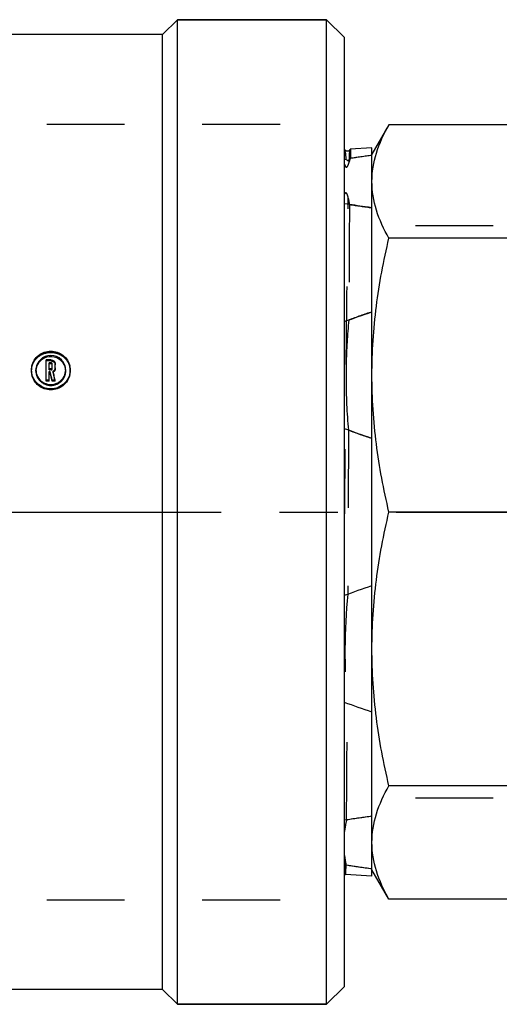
# Model space of a CAD drawing. Header units: millimetres. Extents: x 413 to 587, y 459 to 541.
# Tile 2 of 14: x 499 to 539, y 459 to 541. Entities that reach past the tile are written whole.
import ezdxf

# ---------------------------------------------------------------- set-up
doc = ezdxf.new("R2010")
doc.units = ezdxf.units.MM
doc.header["$LTSCALE"] = 65.185185
doc.linetypes.add('CENTER', pattern=[0.6, 0.375, -0.075, 0.075, -0.075])
doc.linetypes.add('HIDDEN', pattern=[0.2, 0.1, -0.1])
for name, color, linetype in [('ACHSEN_S', 7, 'CONTINUOUS'), ('FASEN', 7, 'CONTINUOUS'), ('KOERPER', 7, 'CONTINUOUS'), ('KONST.EL_MIT_GEO', 7, 'CONTINUOUS')]:
    doc.layers.add(name, color=color, linetype=linetype)

msp = doc.modelspace()

# ---------------------------------------------------------------- linework, layer by layer
at = {"layer": 'ACHSEN_S', "color": 2, "linetype": 'CENTER'}
msp.add_line((412.869, 500), (587.131, 500), dxfattribs=at)
at = {"layer": 'FASEN', "color": 7, "linetype": 'Continuous'}
for p, q in [((511.869, 541.25), (524.369, 541.25)), ((524.369, 458.75), (524.369, 541.25)), ((525.869, 539.75), (524.369, 541.25)), ((525.869, 460.25), (525.869, 539.75)), ((525.869, 460.25), (524.369, 458.75)), ((511.869, 458.75), (524.369, 458.75))]:
    msp.add_line(p, q, dxfattribs=at)
at = {"layer": 'KOERPER', "color": 7, "linetype": 'Continuous'}
for p, q in [((511.869, 541.25), (510.619, 540)), ((511.869, 458.75), (511.869, 541.25)), ((524.369, 541.25), (511.869, 541.25)), ((510.619, 540), (433.119, 540)), ((510.619, 460), (510.619, 540)), ((510.619, 460), (433.119, 460)), ((511.869, 458.75), (510.619, 460)), ((524.369, 458.75), (511.869, 458.75))]:
    msp.add_line(p, q, dxfattribs=at)
at = {"layer": 'KONST.EL_MIT_GEO', "color": 8, "linetype": 'HIDDEN'}
for p, q in [((487.869, 532.5), (525.869, 532.5)), ((525.869, 467.501), (525.869, 532.499)), ((525.893, 530.363), (525.869, 530.361)), ((525.893, 530.363), (525.892, 530.362)), ((526.349, 530.392), (526.332, 530.36)), ((564.401, 523.976), (525.869, 523.976)), ((501.281, 512.655), (500.866, 512.655)), ((501.281, 512.655), (501.281, 512.75)), ((499.616, 511.814), (499.616, 511.903)), ((499.993, 511.814), (499.993, 511.903)), ((501.116, 511.916), (501.116, 512.005)), ((501.281, 511.916), (501.116, 511.916)), ((501.194, 511.675), (501.194, 511.763)), ((501.23, 511.519), (501.194, 511.675)), ((501.266, 511.362), (501.23, 511.519)), ((501.281, 511.916), (501.281, 512.005)), ((501.366, 511.998), (501.366, 512.088)), ((501.441, 511.714), (501.441, 511.802)), ((501.612, 510.97), (501.441, 511.714)), ((501.616, 511.998), (501.616, 512.088)), ((502.493, 511.814), (502.493, 511.903)), ((502.869, 511.814), (502.869, 511.903)), ((501.284, 511.284), (501.266, 511.362)), ((501.302, 511.205), (501.284, 511.284)), ((501.356, 510.97), (501.302, 511.205)), ((526.187, 506.862), (526.132, 493.118)), ((564.401, 476.024), (525.869, 476.024)), ((525.869, 470.479), (525.862, 470.454)), ((525.869, 470.025), (525.927, 469.914)), ((525.869, 469.824), (525.961, 469.648)), ((525.927, 469.914), (525.894, 469.867)), ((487.869, 467.5), (525.869, 467.5))]:
    msp.add_line(p, q, dxfattribs=at)
at = {"layer": 'KONST.EL_MIT_GEO', "color": 7, "linetype": 'Continuous'}
for p, q in [((529.595, 532.439), (528.169, 529.97)), ((539.73, 532.439), (529.595, 532.439)), ((528.169, 530.514), (526.35, 530.393)), ((528.169, 469.487), (528.169, 530.513)), ((526.349, 530.392), (526.35, 530.393)), ((525.869, 529.547), (526.013, 529.57)), ((539.73, 522.938), (529.595, 522.938)), ((500.866, 510.97), (500.866, 512.75)), ((501.281, 512.75), (500.866, 512.75)), ((501.116, 512.005), (501.116, 512.508)), ((501.281, 512.508), (501.116, 512.508)), ((501.281, 512.415), (501.116, 512.415)), ((501.281, 512.415), (501.281, 512.508)), ((501.366, 512.088), (501.366, 512.426)), ((501.616, 512.088), (501.616, 512.426)), ((501.281, 512.005), (501.116, 512.005)), ((501.116, 510.97), (501.116, 511.763)), ((501.194, 511.763), (501.116, 511.763)), ((501.194, 511.675), (501.116, 511.675)), ((501.248, 511.526), (501.194, 511.763)), ((501.284, 511.368), (501.248, 511.526)), ((501.46, 511.719), (501.441, 511.802)), ((501.498, 511.553), (501.46, 511.719)), ((501.517, 511.469), (501.498, 511.553)), ((501.116, 511.052), (500.866, 511.052)), ((501.116, 510.97), (500.866, 510.97)), ((501.302, 511.289), (501.284, 511.368)), ((501.32, 511.21), (501.302, 511.289)), ((501.356, 511.052), (501.32, 511.21)), ((501.356, 510.97), (501.356, 511.052)), ((501.612, 511.052), (501.356, 511.052)), ((501.612, 510.97), (501.356, 510.97)), ((501.536, 511.386), (501.517, 511.469)), ((501.593, 511.136), (501.536, 511.386)), ((501.612, 511.052), (501.593, 511.136)), ((501.612, 510.97), (501.612, 511.052)), ((539.73, 500), (529.595, 500)), ((539.73, 477.062), (529.595, 477.062)), ((525.934, 470.442), (525.862, 470.454)), ((528.169, 469.486), (525.955, 469.633)), ((529.595, 467.561), (528.169, 470.03)), ((539.73, 467.561), (529.595, 467.561))]:
    msp.add_line(p, q, dxfattribs=at)
for points in [[(526.148, 530.233), (526.093, 530.232), (526.042, 530.243), (525.998, 530.263), (525.961, 530.288), (525.935, 530.313), (525.918, 530.333), (525.908, 530.348), (525.906, 530.352)], [(526.332, 530.36), (526.328, 530.353), (526.319, 530.338), (526.303, 530.318), (526.277, 530.292), (526.242, 530.266), (526.198, 530.246), (526.148, 530.233)]]:
    msp.add_lwpolyline(points, dxfattribs=at)
for centre, radius, start, end in [((510.161, 528.225), 15.909, 5.51544, 5.9271), ((502.367, 527.474), 23.738, 5.06469, 5.50996), ((542.389, 424.329), 106.508, 97.67242, 98.65007), ((501.241, 511.719), 1.295, 105.74928, 112.26192), ((501.295, 512.423), 0.321, 23.58115, 31.1449), ((501.15, 511.902), 1.534, 168.16612, 179.98147), ((501.284, 512.1), 0.336, 297.71049, 304.3157), ((501.297, 512.001), 0.32, 320.26347, 338.55134), ((501.335, 511.902), 1.534, 0.01204, 11.81371), ((501.24, 511.956), 1.269, 248.25767, 253.9791), ((541.041, 378.359), 97.004, 97.62522, 98.99817), ((542.318, 575.035), 105.868, 261.09747, 262.31971), ((534.379, 470.51), 8.509, 183.8432, 184.04097), ((532.808, 470.398), 6.935, 184.03564, 184.39834)]:
    msp.add_arc(centre, radius, start, end, dxfattribs=at)
at = {"layer": 'KONST.EL_MIT_GEO', "color": 8, "linetype": 'HIDDEN'}
for centre, radius, start, end in [((542.308, 424.901), 105.93, 97.67053, 98.67967), ((535.48, 527.46), 9.409, 166.74043, 168.43875), ((535.215, 527.689), 9.138, 188.83898, 192.14937), ((4810.505, 496.588), 4284.322, 179.6098, 179.739181), ((541.819, 627.066), 102.485, 261.28021, 262.34607), ((543.63, 469.214), 50.003, 108.01091, 110.36724), ((576.366, 511.217), 50.375, 174.44744, 178.69032), ((575.174, 511.261), 49.182, 178.71017, 180.09656), ((501.134, 511.815), 1.518, 180.02818, 191.91296), ((501.171, 511.814), 1.179, 177.86778, 180.00513), ((501.285, 512.013), 0.337, 297.53212, 304.4672), ((501.315, 511.814), 1.178, 359.99475, 2.14137), ((501.351, 511.815), 1.518, 348.07964, 359.97167), ((576.01, 511.282), 50.019, 180.11879, 185.0701), ((543.562, 553.525), 49.793, 249.5772, 251.9926), ((576.026, 488.322), 50.125, 174.51002, 184.99329), ((-2589.792, 496.813), 3115.911, 359.584123, 359.763649), ((542.459, 368.573), 106.892, 97.68255, 98.83763), ((534.87, 472.153), 9.066, 166.9756, 173.09413), ((534.806, 472.287), 9.002, 186.88563, 191.88578), ((560.493, 471.876), 34.66, 182.35179, 182.60424), ((535.061, 472.66), 9.403, 192.15148, 192.82311), ((518.95, 472.286), 7.151, 345.36404, 346.13969), ((552.697, 471.523), 26.856, 182.60781, 182.78444), ((541.283, 567.944), 98.702, 261.09086, 262.36493)]:
    msp.add_arc(centre, radius, start, end, dxfattribs=at)
at = {"layer": 'KONST.EL_MIT_GEO', "color": 7, "linetype": 'Continuous'}
for points, knots in [([(528.169, 527.689), (528.169, 528.495), (528.448, 530.17), (529.164, 531.693), (529.595, 532.439)], [0, 0, 0, 0, 0.483396, 1, 1, 1, 1]), ([(525.906, 530.352), (525.904, 530.355), (525.901, 530.36), (525.896, 530.363), (525.893, 530.363)], [0, 0, 0, 0, 0.607191, 1, 1, 1, 1]), ([(525.965, 530.04), (525.957, 530.11), (525.94, 530.214), (525.923, 530.321), (525.906, 530.352)], [0, 0, 0, 0, 0.66708, 1, 1, 1, 1]), ([(525.985, 529.867), (525.983, 529.883), (525.977, 529.941), (525.97, 529.998), (525.965, 530.04)], [0, 0, 0, 0, 0.269718, 1, 1, 1, 1]), ([(526.35, 530.393), (526.354, 530.393), (526.352, 530.367), (526.356, 530.357), (526.356, 530.344)], [0, 0, 0, 0, 0.254504, 1, 1, 1, 1]), ([(526.35, 530.336), (526.351, 530.332), (526.355, 530.308), (526.359, 530.284), (526.361, 530.265)], [0, 0, 0, 0, 0.194478, 1, 1, 1, 1]), ([(526.356, 530.344), (526.357, 530.339), (526.359, 530.312), (526.36, 530.286), (526.361, 530.265)], [0, 0, 0, 0, 0.205352, 1, 1, 1, 1]), ([(526.361, 530.265), (526.362, 530.228), (526.369, 530.015), (526.37, 529.802), (526.37, 529.625)], [0, 0, 0, 0, 0.171711, 1, 1, 1, 1]), ([(526.37, 529.625), (526.358, 529.592), (526.325, 529.522), (526.265, 529.443), (526.19, 529.415), (526.129, 529.429), (526.066, 529.483), (526.031, 529.536), (526.013, 529.57)], [0, 0, 0, 0, 0.203321, 0.442117, 0.53782, 0.643158, 0.780214, 1, 1, 1, 1]), ([(529.595, 522.938), (529.164, 523.684), (528.448, 525.207), (528.169, 526.882), (528.169, 527.689)], [0, 0, 0, 0, 0.516604, 1, 1, 1, 1]), ([(528.169, 525.494), (527.976, 525.52), (527.208, 525.626), (526.442, 525.739), (525.869, 525.83)], [0, 0, 0, 0, 0.251531, 1, 1, 1, 1]), ([(528.169, 511.469), (528.169, 513.396), (528.425, 517.259), (529.145, 521.059), (529.595, 522.938)], [0, 0, 0, 0, 0.499438, 1, 1, 1, 1]), ([(499.649, 512.217), (499.686, 512.393), (499.825, 512.737), (500.317, 513.283), (501.242, 513.602), (502.168, 513.283), (502.661, 512.736), (502.8, 512.392), (502.837, 512.216)], [0, 0, 0, 0, 0.124516, 0.249706, 0.499703, 0.749834, 0.875817, 1, 1, 1, 1]), ([(502.493, 511.903), (502.493, 512.061), (502.426, 512.381), (502.058, 512.914), (501.246, 513.242), (500.433, 512.918), (500.06, 512.386), (499.993, 512.063), (499.993, 511.903)], [0, 0, 0, 0, 0.124446, 0.250061, 0.499159, 0.748351, 0.873544, 1, 1, 1, 1]), ([(500.751, 512.918), (500.684, 512.891), (500.432, 512.762), (500.226, 512.544), (500.128, 512.358)], [0, 0, 0, 0, 0.254117, 1, 1, 1, 1]), ([(501.366, 512.426), (501.366, 512.447), (501.347, 512.491), (501.303, 512.508), (501.281, 512.508)], [0, 0, 0, 0, 0.496528, 1, 1, 1, 1]), ([(502.358, 512.357), (502.26, 512.543), (502.054, 512.761), (501.802, 512.89), (501.736, 512.917)], [0, 0, 0, 0, 0.74654, 1, 1, 1, 1]), ([(502.869, 511.903), (502.869, 511.697), (502.783, 511.279), (502.42, 510.752), (501.878, 510.401), (501.242, 510.278), (500.605, 510.401), (500.064, 510.754), (499.702, 511.28), (499.616, 511.698), (499.616, 511.903)], [0, 0, 0, 0, 0.123053, 0.247783, 0.373673, 0.500078, 0.626778, 0.75252, 0.877235, 1, 1, 1, 1]), ([(502.836, 511.501), (502.763, 511.154), (502.343, 510.488), (501.242, 510.118), (500.142, 510.488), (499.722, 511.154), (499.649, 511.501)], [0, 0, 0, 0, 0.247367, 0.500007, 0.752692, 1, 1, 1, 1]), ([(500.127, 511.354), (500.228, 511.161), (500.44, 510.935), (500.701, 510.804), (500.77, 510.777)], [0, 0, 0, 0, 0.747101, 1, 1, 1, 1]), ([(501.736, 510.786), (501.802, 510.813), (502.055, 510.945), (502.26, 511.166), (502.358, 511.354)], [0, 0, 0, 0, 0.252854, 1, 1, 1, 1]), ([(529.595, 500), (529.145, 501.879), (528.425, 505.679), (528.169, 509.542), (528.169, 511.469)], [0, 0, 0, 0, 0.500562, 1, 1, 1, 1]), ([(528.169, 488.531), (528.169, 490.458), (528.425, 494.321), (529.145, 498.121), (529.595, 500)], [0, 0, 0, 0, 0.499438, 1, 1, 1, 1]), ([(529.595, 477.062), (529.145, 478.941), (528.425, 482.741), (528.169, 486.604), (528.169, 488.531)], [0, 0, 0, 0, 0.500562, 1, 1, 1, 1]), ([(528.169, 472.311), (528.169, 473.118), (528.448, 474.793), (529.164, 476.316), (529.595, 477.062)], [0, 0, 0, 0, 0.483396, 1, 1, 1, 1]), ([(529.595, 467.561), (529.164, 468.307), (528.448, 469.83), (528.169, 471.505), (528.169, 472.311)], [0, 0, 0, 0, 0.516604, 1, 1, 1, 1]), ([(525.894, 469.867), (525.896, 469.851), (525.903, 469.798), (525.912, 469.745), (525.92, 469.708)], [0, 0, 0, 0, 0.30026, 1, 1, 1, 1]), ([(525.92, 469.708), (525.922, 469.7), (525.929, 469.676), (525.936, 469.649), (525.947, 469.637)], [0, 0, 0, 0, 0.352963, 1, 1, 1, 1]), ([(525.947, 469.637), (525.948, 469.636), (525.951, 469.634), (525.953, 469.633), (525.955, 469.633)], [0, 0, 0, 0, 0.547408, 1, 1, 1, 1])]:
    msp.add_open_spline(points, degree=3, knots=knots, dxfattribs=at)
at = {"layer": 'KONST.EL_MIT_GEO', "color": 8, "linetype": 'HIDDEN'}
for points, knots in [([(525.869, 530.315), (525.871, 530.321), (525.876, 530.337), (525.882, 530.36), (525.892, 530.362)], [0, 0, 0, 0, 0.386799, 1, 1, 1, 1]), ([(526.262, 529.346), (526.267, 529.485), (526.278, 529.726), (526.291, 530.037), (526.313, 530.233), (526.318, 530.333), (526.332, 530.36)], [0, 0, 0, 0, 0.410467, 0.714527, 0.911016, 1, 1, 1, 1]), ([(526.322, 529.618), (526.324, 529.727), (526.327, 529.917), (526.334, 530.134), (526.337, 530.264), (526.344, 530.331), (526.34, 530.375), (526.349, 530.392)], [0, 0, 0, 0, 0.423821, 0.732371, 0.843036, 0.924533, 1, 1, 1, 1]), ([(526.332, 530.36), (526.333, 530.363), (526.344, 530.365), (526.346, 530.35), (526.349, 530.342), (526.35, 530.336)], [0, 0, 0, 0, 0.25029, 0.533432, 1, 1, 1, 1]), ([(525.869, 529.135), (525.878, 529.104), (525.9, 529.043), (525.936, 528.967), (525.975, 528.915), (526.017, 528.888), (526.072, 528.897), (526.108, 528.941), (526.147, 529), (526.182, 529.075), (526.226, 529.194), (526.25, 529.285), (526.262, 529.346)], [0, 0, 0, 0, 0.114137, 0.23364, 0.300823, 0.346273, 0.406646, 0.480044, 0.54323, 0.661977, 0.77661, 1, 1, 1, 1]), ([(526.186, 526.285), (526.178, 526.333), (526.159, 526.429), (526.123, 526.548), (526.087, 526.63), (526.06, 526.677), (526.032, 526.715), (525.979, 526.75), (525.909, 526.71), (525.883, 526.667), (525.869, 526.643)], [0, 0, 0, 0, 0.218598, 0.442235, 0.558369, 0.619161, 0.684641, 0.77381, 0.87085, 1, 1, 1, 1]), ([(526.004, 512.368), (526.032, 515.018), (526.083, 519.657), (526.148, 524.296), (526.186, 526.285)], [0, 0, 0, 0, 0.571199, 1, 1, 1, 1]), ([(499.616, 511.814), (499.616, 512.018), (499.702, 512.433), (500.068, 512.953), (500.61, 513.295), (501.243, 513.414), (501.876, 513.295), (502.419, 512.951), (502.784, 512.432), (502.869, 512.017), (502.869, 511.814)], [0, 0, 0, 0, 0.123072, 0.247446, 0.37329, 0.499993, 0.626975, 0.75291, 0.877659, 1, 1, 1, 1]), ([(501.281, 512.655), (501.366, 512.655), (501.541, 512.59), (501.616, 512.416), (501.616, 512.333)], [0, 0, 0, 0, 0.504912, 1, 1, 1, 1]), ([(501.366, 512.333), (501.366, 512.355), (501.347, 512.399), (501.303, 512.415), (501.281, 512.415)], [0, 0, 0, 0, 0.495208, 1, 1, 1, 1]), ([(499.993, 511.814), (499.993, 511.658), (500.059, 511.339), (500.426, 510.806), (501.241, 510.475), (502.057, 510.805), (502.426, 511.338), (502.493, 511.657), (502.493, 511.814)], [0, 0, 0, 0, 0.12322, 0.248996, 0.499593, 0.750191, 0.876263, 1, 1, 1, 1]), ([(501.281, 511.916), (501.303, 511.916), (501.347, 511.933), (501.366, 511.977), (501.366, 511.998)], [0, 0, 0, 0, 0.507431, 1, 1, 1, 1]), ([(525.869, 498.743), (525.879, 499.8), (525.919, 503.945), (525.96, 508.09), (525.991, 511.178)], [0, 0, 0, 0, 0.254991, 1, 1, 1, 1]), ([(525.893, 470.573), (525.896, 470.505), (525.905, 470.285), (525.916, 470.065), (525.927, 469.914)], [0, 0, 0, 0, 0.310079, 1, 1, 1, 1]), ([(525.974, 469.655), (525.983, 469.738), (525.987, 469.998), (525.994, 470.257), (525.997, 470.433)], [0, 0, 0, 0, 0.322689, 1, 1, 1, 1]), ([(525.873, 470.219), (525.874, 470.193), (525.879, 470.1), (525.884, 470.007), (525.889, 469.94)], [0, 0, 0, 0, 0.279869, 1, 1, 1, 1]), ([(525.927, 469.914), (525.932, 469.853), (525.943, 469.766), (525.948, 469.673), (525.961, 469.648)], [0, 0, 0, 0, 0.686265, 1, 1, 1, 1]), ([(525.955, 469.633), (525.961, 469.633), (525.969, 469.643), (525.972, 469.652), (525.974, 469.655)], [0, 0, 0, 0, 0.633651, 1, 1, 1, 1]), ([(525.961, 469.648), (525.962, 469.646), (525.97, 469.639), (525.972, 469.651), (525.974, 469.655)], [0, 0, 0, 0, 0.381408, 1, 1, 1, 1])]:
    msp.add_open_spline(points, degree=3, knots=knots, dxfattribs=at)
at = {"layer": 'KONST.EL_MIT_GEO', "color": 7, "linetype": 'Continuous'}
for points in [[(525.869, 515.956), (526.628, 516.247), (527.396, 516.515), (528.169, 516.767)], [(501.736, 512.917), (501.475, 513.025), (501.162, 513.042), (500.89, 512.966)], [(501.281, 512.75), (501.358, 512.75), (501.438, 512.722), (501.498, 512.673)], [(501.498, 512.673), (501.526, 512.65), (501.551, 512.621), (501.57, 512.589)], [(501.59, 512.552), (501.607, 512.513), (501.616, 512.469), (501.616, 512.426)], [(499.993, 511.903), (499.993, 511.714), (500.041, 511.521), (500.127, 511.354)], [(501.281, 512.005), (501.291, 512.005), (501.302, 512.007), (501.311, 512.011)], [(501.311, 512.011), (501.341, 512.021), (501.366, 512.056), (501.366, 512.088)], [(501.558, 511.905), (501.535, 511.873), (501.506, 511.844), (501.474, 511.822)], [(501.543, 511.796), (501.523, 511.773), (501.501, 511.752), (501.476, 511.735)], [(501.616, 512.088), (501.616, 512.024), (501.595, 511.957), (501.558, 511.905)], [(501.616, 511.998), (501.616, 511.959), (501.609, 511.92), (501.595, 511.884)], [(502.358, 511.354), (502.445, 511.521), (502.493, 511.715), (502.493, 511.903)], [(500.89, 510.736), (501.161, 510.658), (501.475, 510.676), (501.736, 510.786)], [(528.169, 506.171), (527.396, 506.423), (526.628, 506.691), (525.869, 506.982)], [(525.869, 493.018), (526.628, 493.309), (527.396, 493.577), (528.169, 493.829)], [(528.169, 483.233), (527.396, 483.485), (526.628, 483.753), (525.869, 484.044)]]:
    msp.add_open_spline(points, degree=3, dxfattribs=at)
at = {"layer": 'KONST.EL_MIT_GEO', "color": 8, "linetype": 'HIDDEN'}
for points in [[(500.128, 512.358), (500.047, 512.206), (500, 512.031), (499.993, 511.858)], [(502.492, 511.858), (502.485, 512.03), (502.438, 512.205), (502.358, 512.357)]]:
    msp.add_open_spline(points, degree=3, dxfattribs=at)

doc.saveas('drawing.dxf')
